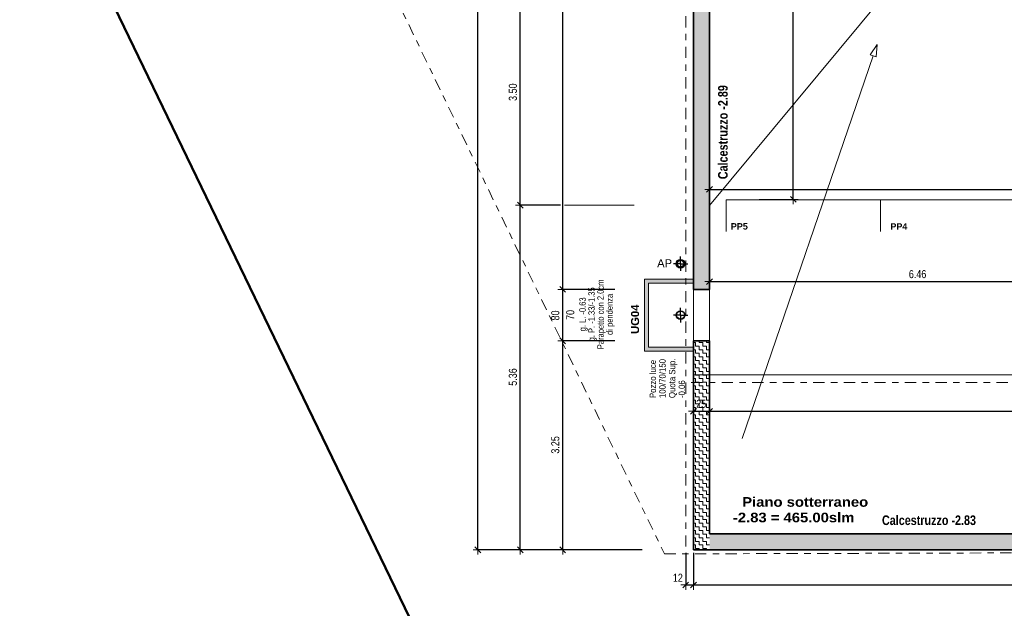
# Model space of a CAD drawing. Header units: metres. Extents: x -75 to 65, y -68 to 92.
# Tile 4 of 34: x -8 to 7, y -8 to 2. Entities that reach past the tile are written whole.
import ezdxf

# ---------------------------------------------------------------- set-up
doc = ezdxf.new("R2010")
doc.units = ezdxf.units.M
doc.header["$PDMODE"] = 65
doc.linetypes.add('AUSGEZOGEN', pattern=[0])
doc.linetypes.add('STRICHLINIE_S4', pattern=[0.275, 0.175, -0.05, 0, -0.05])
for name, color, linetype in [('XR$1$000 Kataster', 7, 'AUSGEZOGEN'), ('XR$1$010 Aussenwände', 7, 'AUSGEZOGEN'), ('XR$1$010 Aussenwände Bauteilschraffuren', 7, 'AUSGEZOGEN'), ('XR$1$010 Fenster', 7, 'AUSGEZOGEN'), ('XR$1$015 Innenwände', 7, 'AUSGEZOGEN'), ('XR$1$035 Decken', 7, 'AUSGEZOGEN'), ('XR$1$060 Möbel Einbau', 7, 'AUSGEZOGEN'), ('XR$1$065 Möbel Einrichtung', 7, 'AUSGEZOGEN'), ('XR$1$065 Möbel Einrichtung Bauteilschraffuren', 7, 'AUSGEZOGEN'), ('XR$1$080 Raumdefinitionen Kontur', 7, 'AUSGEZOGEN'), ('XR$1$0_', 7, 'AUSGEZOGEN'), ('XR$1$255 Plangrafiken', 7, 'AUSGEZOGEN'), ('XR$1$Betonwände 1_50', 7, 'AUSGEZOGEN'), ('XR$2$150 Beschriftungen 1_50', 7, 'AUSGEZOGEN'), ('XR$2$160 Beschriftungen 50', 7, 'AUSGEZOGEN')]:
    doc.layers.add(name, color=color, linetype=linetype)
doc.layers.add('XR$1$STANDARD_1', color=7, linetype='AUSGEZOGEN', lineweight=25)
doc.layers.add('XR$2$STANDARD_1', color=7, linetype='AUSGEZOGEN', lineweight=25)
doc.styles.add('ARIAL', font='arial.ttf')
doc.dimstyles.new('DIMSTYLE_3', dxfattribs={"dimtxt": 0.125, "dimasz": 0.15, "dimexe": 0, "dimexo": 0, "dimgap": 0.0625, "dimtad": 2, "dimrnd": 0.005, "dimzin": 4, "dimdsep": 46, "dimtxsty": 'ARIAL', "dimblk1": 'ALL_ML_STRICH', "dimblk2": 'ALL_ML_STRICH', "dimsah": 1, "dimcen": 0, "dimclrd": 7, "dimclre": 7, "dimclrt": 7, "dimadec": 0, "dimazin": 0, "dimtfac": 1, "dimtdec": 0, "dimtix": 1, "dimtmove": 2, "dimatfit": 3, "dimfxl": 0, "dimtzin": 0, "dimlwd": 0, "dimlwe": 18, "dimarcsym": 0})
doc.dimstyles.new('DIMSTYLE_6', dxfattribs={"dimtxt": 0.125, "dimasz": 0.15, "dimexe": 0, "dimexo": 0, "dimgap": 0.0625, "dimtad": 2, "dimdec": 1, "dimlfac": 100, "dimrnd": 0.5, "dimzin": 4, "dimdsep": 46, "dimtxsty": 'ARIAL', "dimblk1": 'ALL_ML_STRICH', "dimblk2": 'ALL_ML_STRICH', "dimsah": 1, "dimcen": 0, "dimclrd": 7, "dimclre": 7, "dimclrt": 7, "dimadec": 0, "dimazin": 0, "dimtfac": 1, "dimtdec": 0, "dimtix": 1, "dimtmove": 2, "dimatfit": 3, "dimfxl": 0, "dimtzin": 0, "dimlwd": 0, "dimlwe": 18, "dimarcsym": 0})
doc.dimstyles.new('DIMSTYLE_7', dxfattribs={"dimtxt": 0.125, "dimasz": 0.15, "dimexe": 0, "dimexo": 0, "dimgap": 0.0625, "dimtad": 2, "dimdec": 1, "dimlfac": 100, "dimrnd": 0.5, "dimzin": 4, "dimdsep": 46, "dimtxsty": 'ARIAL', "dimblk1": 'ALL_ML_STRICH', "dimblk2": 'ALL_ML_STRICH', "dimsah": 1, "dimcen": 0, "dimclrd": 7, "dimclre": 7, "dimclrt": 7, "dimadec": 0, "dimazin": 0, "dimtfac": 1, "dimtdec": 0, "dimtix": 1, "dimtmove": 2, "dimatfit": 3, "dimfxl": 0, "dimtvp": 1.2, "dimtzin": 0, "dimlwd": 0, "dimlwe": 18, "dimarcsym": 0})
pattern_1 = [(0, (0.1125, 0.1125), (0.05625, 0.05625), [0.05625, -0.05625]), (90, (0.1125, 0.1125), (-0.05625, 0.05625), [0.05625, -0.05625])]

# ---------------------------------------------------------------- blocks, each defined once
blk = doc.blocks.new('COMPLEXOBJECT_8')
at = {"layer": 'XR$1$010 Aussenwände', "color": 7, "linetype": 'AUSGEZOGEN', "lineweight": 35, "transparency": 33554687}
for start, end in [(270, 90), (90, 270)]:
    blk.add_arc((2.242, -2.606), 0.00005, start, end, dxfattribs=at)
blk = doc.blocks.new('COMPLEXOBJECT_9')
at = {"layer": 'XR$1$010 Aussenwände', "color": 7, "linetype": 'AUSGEZOGEN', "lineweight": 35, "transparency": 33554687}
for start, end in [(270, 90), (90, 270)]:
    blk.add_arc((2.242, -3.406), 0.00005, start, end, dxfattribs=at)
blk = doc.blocks.new('COMPLEXOBJECT_10')
at = {"layer": 'XR$1$010 Fenster', "color": 7, "linetype": 'AUSGEZOGEN', "lineweight": 13, "transparency": 33554687}
for start, end in [(270, 90), (90, 270)]:
    blk.add_arc((2.242, -3.406), 0.00005, start, end, dxfattribs=at)
blk = doc.blocks.new('COMPLEXOBJECT_11')
at = {"layer": 'XR$1$010 Fenster', "color": 7, "linetype": 'AUSGEZOGEN', "lineweight": 13, "transparency": 33554687}
for start, end in [(270, 90), (90, 270)]:
    blk.add_arc((2.242, -2.606), 0.00005, start, end, dxfattribs=at)
blk = doc.blocks.new('COMPLEXOBJECT_13')
at = {"layer": 'XR$1$065 Möbel Einrichtung', "color": 7, "linetype": 'AUSGEZOGEN', "lineweight": 13, "transparency": 33554687}
for start, end in [(90, 270), (270, 90)]:
    blk.add_arc((1.792, -2.206), 0.05, start, end, dxfattribs=at)
blk = doc.blocks.new('COMPLEXOBJECT_23')
at = {"layer": 'XR$1$000 Kataster', "color": 7, "linetype": 'AUSGEZOGEN', "lineweight": 25, "transparency": 33554687}
blk.add_lwpolyline([(26.045, -20.515), (26.032, -14.649), (0.966, -14.722), (-7.093, 1.951), (-21.438, 9.026), (-40.11, -16.256), (-42.902, -20.867), (-57.056, -44.247), (-59.658, -48.547), (-69.25, -64.395), (-61.357, -67.877)], dxfattribs=at)
blk = doc.blocks.new('COMPLEXOBJECT_24')
at = {"layer": 'XR$1$000 Kataster', "color": 7, "linetype": 'AUSGEZOGEN', "lineweight": 50, "transparency": 33554687}
blk.add_lwpolyline([(22.657, 18.758), (16.738, 21.587), (17.521, 23.448), (6.129, 28.985), (-7.093, 1.951), (0.966, -14.722), (26.032, -14.649)], dxfattribs=at)
blk = doc.blocks.new('COMPLEXOBJECT_26')
at = {"layer": 'XR$1$000 Kataster', "color": 7, "linetype": 'AUSGEZOGEN', "lineweight": 50, "transparency": 33554687}
blk.add_lwpolyline([(22.657, 18.758), (16.738, 21.587), (17.521, 23.448), (6.129, 28.985), (-7.093, 1.951), (0.966, -14.722), (26.032, -14.649)], dxfattribs=at)
blk = doc.blocks.new('ALL_ML_STRICH')
at = {"color": 0, "linetype": 'ByBlock', "lineweight": -2}
for p, q in [((-1, 0), (0.5, 0)), ((-0.3, -0.3), (0.3, 0.3)), ((0, -0.5), (0, 0.5))]:
    blk.add_line(p, q, dxfattribs=at)
blk = doc.blocks.new('*D54')
at = {"layer": 'DEFPOINTS', "color": 7, "linetype": 'AUSGEZOGEN', "lineweight": 18, "transparency": 16777216}
for p in [(1.992, -7.193), (1.872, -7.203), (1.872, -7.203)]:
    blk.add_point(p, dxfattribs=at)
at = {"layer": 'XR$2$STANDARD_1', "color": 7, "linetype": 'AUSGEZOGEN', "lineweight": -2, "transparency": 16777216}
for p, q in [((1.872, -6.703), (1.872, -7.203)), ((1.992, -6.703), (1.992, -7.203)), ((1.872, -7.203), (1.992, -7.203))]:
    blk.add_line(p, q, dxfattribs=at)
at = {"layer": 'XR$2$STANDARD_1', "color": 7, "linetype": 'AUSGEZOGEN', "lineweight": 18, "transparency": 16777216, "xscale": 0.15, "yscale": 0.15, "zscale": 0.15, "rotation": 180}
blk.add_blockref('ALL_ML_STRICH', (1.872, -7.203), dxfattribs=at)
at = {"layer": 'XR$2$STANDARD_1', "color": 7, "linetype": 'AUSGEZOGEN', "lineweight": 18, "transparency": 16777216, "xscale": 0.15, "yscale": 0.15, "zscale": 0.15}
blk.add_blockref('ALL_ML_STRICH', (1.992, -7.203), dxfattribs=at)
at = {"layer": 'XR$2$STANDARD_1', "color": 7, "linetype": 'AUSGEZOGEN', "lineweight": 18, "transparency": 16777216, "insert": (1.749, -7.091), "char_height": 0.125, "width": 0.4, "attachment_point": 5, "style": 'ARIAL'}
blk.add_mtext('\\W0.80;\\A1;{\\A1;{12\\H0.082500;\\S^ ;}}', dxfattribs=at)
blk = doc.blocks.new('*D55')
at = {"layer": 'DEFPOINTS', "color": 7, "linetype": 'AUSGEZOGEN', "lineweight": 18, "transparency": 16777216}
for p in [(1.992, -7.193), (1.992, -7.203), (22.942, -7.203)]:
    blk.add_point(p, dxfattribs=at)
at = {"layer": 'XR$2$STANDARD_1', "color": 7, "linetype": 'AUSGEZOGEN', "lineweight": -2, "transparency": 16777216}
for p, q in [((1.992, -6.703), (1.992, -7.203)), ((22.942, -6.703), (22.942, -7.203)), ((1.992, -7.203), (22.942, -7.203))]:
    blk.add_line(p, q, dxfattribs=at)
at = {"layer": 'XR$2$STANDARD_1', "color": 7, "linetype": 'AUSGEZOGEN', "lineweight": 18, "transparency": 16777216, "xscale": 0.15, "yscale": 0.15, "zscale": 0.15, "rotation": 180}
blk.add_blockref('ALL_ML_STRICH', (1.992, -7.203), dxfattribs=at)
at = {"layer": 'XR$2$STANDARD_1', "color": 7, "linetype": 'AUSGEZOGEN', "lineweight": 18, "transparency": 16777216, "xscale": 0.15, "yscale": 0.15, "zscale": 0.15}
blk.add_blockref('ALL_ML_STRICH', (22.942, -7.203), dxfattribs=at)
at = {"layer": 'XR$2$STANDARD_1', "color": 7, "linetype": 'AUSGEZOGEN', "lineweight": 18, "transparency": 16777216, "insert": (12.47, -7.089), "char_height": 0.125, "width": 0.5, "attachment_point": 5, "style": 'ARIAL'}
blk.add_mtext('\\W0.80;\\A1;{\\A1;{20.95\\H0.082500;\\S^ ;}}', dxfattribs=at)
blk = doc.blocks.new('*D57')
at = {"layer": 'DEFPOINTS', "color": 7, "linetype": 'AUSGEZOGEN', "lineweight": 18, "transparency": 16777216}
for p in [(8.702, -1.985), (2.242, -2.416), (2.242, -2.484)]:
    blk.add_point(p, dxfattribs=at)
at = {"layer": 'XR$2$STANDARD_1', "color": 7, "linetype": 'AUSGEZOGEN', "lineweight": -2, "transparency": 16777216}
for p, q in [((8.702, -2.114), (8.702, -2.484)), ((2.242, -2.484), (2.242, -2.484)), ((2.242, -2.484), (8.702, -2.484))]:
    blk.add_line(p, q, dxfattribs=at)
at = {"layer": 'XR$2$STANDARD_1', "color": 7, "linetype": 'AUSGEZOGEN', "lineweight": 18, "transparency": 16777216, "xscale": 0.15, "yscale": 0.15, "zscale": 0.15, "rotation": 180}
blk.add_blockref('ALL_ML_STRICH', (2.242, -2.484), dxfattribs=at)
at = {"layer": 'XR$2$STANDARD_1', "color": 7, "linetype": 'AUSGEZOGEN', "lineweight": 18, "transparency": 16777216, "xscale": 0.15, "yscale": 0.15, "zscale": 0.15}
blk.add_blockref('ALL_ML_STRICH', (8.702, -2.484), dxfattribs=at)
at = {"layer": 'XR$2$STANDARD_1', "color": 7, "linetype": 'AUSGEZOGEN', "lineweight": 18, "transparency": 16777216, "insert": (5.479, -2.369), "char_height": 0.125, "width": 0.4, "attachment_point": 5, "style": 'ARIAL'}
blk.add_mtext('\\W0.80;\\A1;{\\A1;{6.46\\H0.082500;\\S^ ;}}', dxfattribs=at)
blk = doc.blocks.new('*D68')
at = {"layer": 'DEFPOINTS', "color": 7, "linetype": 'AUSGEZOGEN', "lineweight": 18, "transparency": 16777216}
for p in [(3.546, 5.614), (3.511, -1.206), (3.546, -1.206)]:
    blk.add_point(p, dxfattribs=at)
at = {"layer": 'XR$2$STANDARD_1', "color": 7, "linetype": 'AUSGEZOGEN', "lineweight": -2, "transparency": 16777216}
for p, q in [((3.546, 5.614), (3.546, 5.614)), ((3.546, -1.206), (3.546, 5.614)), ((3.016, -1.206), (3.546, -1.206))]:
    blk.add_line(p, q, dxfattribs=at)
at = {"layer": 'XR$2$STANDARD_1', "color": 7, "linetype": 'AUSGEZOGEN', "lineweight": 18, "transparency": 16777216, "xscale": 0.15, "yscale": 0.15, "zscale": 0.15}
for p, rotation in [((3.546, 5.614), 90), ((3.546, -1.206), 270)]:
    blk.add_blockref('ALL_ML_STRICH', p, dxfattribs=dict(at, rotation=rotation))
at = {"layer": 'XR$2$STANDARD_1', "color": 7, "linetype": 'AUSGEZOGEN', "lineweight": 18, "transparency": 16777216, "insert": (3.431, 2.211), "char_height": 0.125, "width": 0.4, "attachment_point": 5, "rotation": 90, "style": 'ARIAL'}
blk.add_mtext('\\W0.80;\\A1;{\\A1;{6.82\\H0.082500;\\S^ ;}}', dxfattribs=at)
blk = doc.blocks.new('*D125')
at = {"layer": 'DEFPOINTS', "color": 7, "linetype": 'AUSGEZOGEN', "lineweight": 18, "transparency": 16777216}
for p in [(1.992, -4.15), (2.242, -4.16), (1.992, -4.501)]:
    blk.add_point(p, dxfattribs=at)
at = {"layer": 'XR$2$STANDARD_1', "color": 7, "linetype": 'AUSGEZOGEN', "lineweight": -2, "transparency": 16777216}
for p, q in [((1.992, -4.501), (1.992, -4.501)), ((1.992, -4.501), (2.242, -4.501)), ((2.242, -4.501), (2.242, -4.501))]:
    blk.add_line(p, q, dxfattribs=at)
at = {"layer": 'XR$2$STANDARD_1', "color": 7, "linetype": 'AUSGEZOGEN', "lineweight": 18, "transparency": 16777216, "xscale": 0.15, "yscale": 0.15, "zscale": 0.15, "rotation": 180}
blk.add_blockref('ALL_ML_STRICH', (1.992, -4.501), dxfattribs=at)
at = {"layer": 'XR$2$STANDARD_1', "color": 7, "linetype": 'AUSGEZOGEN', "lineweight": 18, "transparency": 16777216, "xscale": 0.15, "yscale": 0.15, "zscale": 0.15}
blk.add_blockref('ALL_ML_STRICH', (2.242, -4.501), dxfattribs=at)
at = {"layer": 'XR$2$STANDARD_1', "color": 7, "linetype": 'AUSGEZOGEN', "lineweight": 18, "transparency": 16777216, "insert": (2.112, -4.386), "char_height": 0.125, "width": 0.4, "attachment_point": 5, "style": 'ARIAL'}
blk.add_mtext('\\W0.80;\\A1;{\\A1;{25\\H0.082500;\\S^ ;}}', dxfattribs=at)
blk = doc.blocks.new('*D126')
at = {"layer": 'DEFPOINTS', "color": 7, "linetype": 'AUSGEZOGEN', "lineweight": 18, "transparency": 16777216}
for p in [(2.242, -4.16), (2.242, -4.501), (22.692, -4.62)]:
    blk.add_point(p, dxfattribs=at)
at = {"layer": 'XR$2$STANDARD_1', "color": 7, "linetype": 'AUSGEZOGEN', "lineweight": -2, "transparency": 16777216}
for p, q in [((2.242, -4.501), (2.242, -4.501)), ((2.242, -4.501), (22.692, -4.501)), ((22.692, -4.501), (22.692, -4.501))]:
    blk.add_line(p, q, dxfattribs=at)
at = {"layer": 'XR$2$STANDARD_1', "color": 7, "linetype": 'AUSGEZOGEN', "lineweight": 18, "transparency": 16777216, "xscale": 0.15, "yscale": 0.15, "zscale": 0.15, "rotation": 180}
blk.add_blockref('ALL_ML_STRICH', (2.242, -4.501), dxfattribs=at)
at = {"layer": 'XR$2$STANDARD_1', "color": 7, "linetype": 'AUSGEZOGEN', "lineweight": 18, "transparency": 16777216, "xscale": 0.15, "yscale": 0.15, "zscale": 0.15}
blk.add_blockref('ALL_ML_STRICH', (22.692, -4.501), dxfattribs=at)
at = {"layer": 'XR$2$STANDARD_1', "color": 7, "linetype": 'AUSGEZOGEN', "lineweight": 18, "transparency": 16777216, "insert": (12.47, -4.386), "char_height": 0.125, "width": 0.5, "attachment_point": 5, "style": 'ARIAL'}
blk.add_mtext('\\W0.80;\\A1;{\\A1;{20.45\\H0.082500;\\S^ ;}}', dxfattribs=at)
blk = doc.blocks.new('*D128')
at = {"layer": 'DEFPOINTS', "color": 7, "linetype": 'AUSGEZOGEN', "lineweight": 18, "transparency": 16777216}
for p in [(-0.17, -3.406), (-0.197, -6.656), (-0.042, -6.656)]:
    blk.add_point(p, dxfattribs=at)
at = {"layer": 'XR$2$STANDARD_1', "color": 7, "linetype": 'AUSGEZOGEN', "lineweight": -2, "transparency": 16777216}
for p, q in [((0.768, -3.406), (-0.042, -3.406)), ((-0.042, -6.656), (-0.042, -3.406)), ((-0.042, -6.656), (-0.042, -6.656))]:
    blk.add_line(p, q, dxfattribs=at)
at = {"layer": 'XR$2$STANDARD_1', "color": 7, "linetype": 'AUSGEZOGEN', "lineweight": 18, "transparency": 16777216, "xscale": 0.15, "yscale": 0.15, "zscale": 0.15}
for p, rotation in [((-0.042, -3.406), 90), ((-0.042, -6.656), 270)]:
    blk.add_blockref('ALL_ML_STRICH', p, dxfattribs=dict(at, rotation=rotation))
at = {"layer": 'XR$2$STANDARD_1', "color": 7, "linetype": 'AUSGEZOGEN', "lineweight": 18, "transparency": 16777216, "insert": (-0.157, -5.025), "char_height": 0.125, "width": 0.4, "attachment_point": 5, "rotation": 90, "style": 'ARIAL'}
blk.add_mtext('\\W0.80;\\A1;{\\A1;{3.25\\H0.082500;\\S^ ;}}', dxfattribs=at)
blk = doc.blocks.new('*D129')
at = {"layer": 'DEFPOINTS', "color": 7, "linetype": 'AUSGEZOGEN', "lineweight": 18, "transparency": 16777216}
for p in [(-0.295, -2.606), (-0.17, -3.406), (-0.042, -3.406)]:
    blk.add_point(p, dxfattribs=at)
at = {"layer": 'XR$2$STANDARD_1', "color": 7, "linetype": 'AUSGEZOGEN', "lineweight": -2, "transparency": 16777216}
for p, q in [((0.768, -2.606), (-0.042, -2.606)), ((-0.042, -3.406), (-0.042, -2.606)), ((0.768, -3.406), (-0.042, -3.406))]:
    blk.add_line(p, q, dxfattribs=at)
at = {"layer": 'XR$2$STANDARD_1', "color": 7, "linetype": 'AUSGEZOGEN', "lineweight": 18, "transparency": 16777216, "xscale": 0.15, "yscale": 0.15, "zscale": 0.15}
for p, rotation in [((-0.042, -2.606), 90), ((-0.042, -3.406), 270)]:
    blk.add_blockref('ALL_ML_STRICH', p, dxfattribs=dict(at, rotation=rotation))
at = {"layer": 'XR$2$STANDARD_1', "color": 7, "linetype": 'AUSGEZOGEN', "lineweight": 18, "transparency": 16777216, "insert": (-0.157, -3.011), "char_height": 0.125, "width": 0.4, "attachment_point": 5, "rotation": 90, "style": 'ARIAL'}
blk.add_mtext('\\W0.80;\\A1;{\\A1;{80\\H0.082500;\\S^ ;}}', dxfattribs=at)
at = {"layer": 'XR$2$STANDARD_1', "color": 7, "linetype": 'AUSGEZOGEN', "lineweight": 18, "transparency": 16777216, "insert": (0.013, -3.081), "char_height": 0.125, "width": 0.00625, "attachment_point": 1, "rotation": 90, "line_spacing_factor": 0.60241, "style": 'ARIAL'}
blk.add_mtext('\\W0.80;70', dxfattribs=at)
blk = doc.blocks.new('*D132')
at = {"layer": 'DEFPOINTS', "color": 7, "linetype": 'AUSGEZOGEN', "lineweight": 18, "transparency": 16777216}
for p in [(-3.563, 11.054), (-3.295, -6.656), (-1.362, -6.656)]:
    blk.add_point(p, dxfattribs=at)
at = {"layer": 'XR$2$STANDARD_1', "color": 7, "linetype": 'AUSGEZOGEN', "lineweight": -2, "transparency": 16777216}
for p, q in [((1.072, 11.054), (-1.362, 11.054)), ((-1.362, -6.656), (-1.362, 11.054)), ((1.192, -6.656), (-1.362, -6.656))]:
    blk.add_line(p, q, dxfattribs=at)
at = {"layer": 'XR$2$STANDARD_1', "color": 7, "linetype": 'AUSGEZOGEN', "lineweight": 18, "transparency": 16777216, "xscale": 0.15, "yscale": 0.15, "zscale": 0.15}
for p, rotation in [((-1.362, 11.054), 90), ((-1.362, -6.656), 270)]:
    blk.add_blockref('ALL_ML_STRICH', p, dxfattribs=dict(at, rotation=rotation))
at = {"layer": 'XR$2$STANDARD_1', "color": 7, "linetype": 'AUSGEZOGEN', "lineweight": 18, "transparency": 16777216, "insert": (-1.474, 2.212), "char_height": 0.125, "width": 0.5, "attachment_point": 5, "rotation": 90, "style": 'ARIAL'}
blk.add_mtext('\\W0.80;\\A1;{\\A1;{17.71\\H0.082500;\\S^ ;}}', dxfattribs=at)
blk = doc.blocks.new('*D155')
at = {"layer": 'DEFPOINTS', "color": 7, "linetype": 'AUSGEZOGEN', "lineweight": 18, "transparency": 16777216}
for p in [(2.242, -0.909), (18.102, -0.846), (2.242, -1.051)]:
    blk.add_point(p, dxfattribs=at)
at = {"layer": 'XR$2$STANDARD_1', "color": 7, "linetype": 'AUSGEZOGEN', "lineweight": -2, "transparency": 16777216}
for p, q in [((18.102, -0.825), (18.102, -1.051)), ((2.242, -1.051), (2.242, -1.051)), ((2.242, -1.051), (18.102, -1.051))]:
    blk.add_line(p, q, dxfattribs=at)
at = {"layer": 'XR$2$STANDARD_1', "color": 7, "linetype": 'AUSGEZOGEN', "lineweight": 18, "transparency": 16777216, "xscale": 0.15, "yscale": 0.15, "zscale": 0.15, "rotation": 180}
blk.add_blockref('ALL_ML_STRICH', (2.242, -1.051), dxfattribs=at)
at = {"layer": 'XR$2$STANDARD_1', "color": 7, "linetype": 'AUSGEZOGEN', "lineweight": 18, "transparency": 16777216, "xscale": 0.15, "yscale": 0.15, "zscale": 0.15}
blk.add_blockref('ALL_ML_STRICH', (18.102, -1.051), dxfattribs=at)
at = {"layer": 'XR$2$STANDARD_1', "color": 7, "linetype": 'AUSGEZOGEN', "lineweight": 18, "transparency": 16777216, "insert": (10.175, -0.936), "char_height": 0.125, "width": 0.5, "attachment_point": 5, "style": 'ARIAL'}
blk.add_mtext('\\W0.80;\\A1;{\\A1;{15.86\\H0.082500;\\S^ ;}}', dxfattribs=at)
blk = doc.blocks.new('*D168')
at = {"layer": 'DEFPOINTS', "color": 7, "linetype": 'AUSGEZOGEN', "lineweight": 18, "transparency": 16777216}
for p in [(-0.33, 6.414), (-0.33, -2.606), (-0.042, -2.606)]:
    blk.add_point(p, dxfattribs=at)
at = {"layer": 'XR$2$STANDARD_1', "color": 7, "linetype": 'AUSGEZOGEN', "lineweight": -2, "transparency": 16777216}
for p, q in [((-0.042, 6.414), (-0.042, 6.414)), ((-0.042, -2.606), (-0.042, 6.414)), ((-0.042, -2.606), (-0.042, -2.606))]:
    blk.add_line(p, q, dxfattribs=at)
at = {"layer": 'XR$2$STANDARD_1', "color": 7, "linetype": 'AUSGEZOGEN', "lineweight": 18, "transparency": 16777216, "xscale": 0.15, "yscale": 0.15, "zscale": 0.15}
for p, rotation in [((-0.042, 6.414), 90), ((-0.042, -2.606), 270)]:
    blk.add_blockref('ALL_ML_STRICH', p, dxfattribs=dict(at, rotation=rotation))
at = {"layer": 'XR$2$STANDARD_1', "color": 7, "linetype": 'AUSGEZOGEN', "lineweight": 18, "transparency": 16777216, "insert": (-0.157, 1.911), "char_height": 0.125, "width": 0.4, "attachment_point": 5, "rotation": 90, "style": 'ARIAL'}
blk.add_mtext('\\W0.80;\\A1;{\\A1;{9.02\\H0.082500;\\S^ ;}}', dxfattribs=at)
blk = doc.blocks.new('*D190')
at = {"layer": 'DEFPOINTS', "color": 7, "linetype": 'AUSGEZOGEN', "lineweight": 18, "transparency": 16777216}
for p in [(18.352, -1.295), (-2.864, -6.656), (-0.702, -6.656)]:
    blk.add_point(p, dxfattribs=at)
at = {"layer": 'XR$2$STANDARD_1', "color": 7, "linetype": 'AUSGEZOGEN', "lineweight": -2, "transparency": 16777216}
for p, q in [((-0.075, -1.295), (-0.702, -1.295)), ((-0.702, -6.656), (-0.702, -1.295)), ((-0.702, -6.656), (-0.702, -6.656))]:
    blk.add_line(p, q, dxfattribs=at)
at = {"layer": 'XR$2$STANDARD_1', "color": 7, "linetype": 'AUSGEZOGEN', "lineweight": 18, "transparency": 16777216, "xscale": 0.15, "yscale": 0.15, "zscale": 0.15}
for p, rotation in [((-0.702, -1.295), 90), ((-0.702, -6.656), 270)]:
    blk.add_blockref('ALL_ML_STRICH', p, dxfattribs=dict(at, rotation=rotation))
at = {"layer": 'XR$2$STANDARD_1', "color": 7, "linetype": 'AUSGEZOGEN', "lineweight": 18, "transparency": 16777216, "insert": (-0.817, -3.969), "char_height": 0.125, "width": 0.4, "attachment_point": 5, "rotation": 90, "style": 'ARIAL'}
blk.add_mtext('\\W0.80;\\A1;{\\A1;{5.36\\H0.082500;\\S^ ;}}', dxfattribs=at)
blk = doc.blocks.new('*D191')
at = {"layer": 'DEFPOINTS', "color": 7, "linetype": 'AUSGEZOGEN', "lineweight": 18, "transparency": 16777216}
for p in [(-2.934, 2.204), (-0.702, -1.295), (18.352, -1.295)]:
    blk.add_point(p, dxfattribs=at)
at = {"layer": 'XR$2$STANDARD_1', "color": 7, "linetype": 'AUSGEZOGEN', "lineweight": -2, "transparency": 16777216}
for p, q in [((-0.075, 2.204), (-0.702, 2.204)), ((-0.702, -1.295), (-0.702, 2.204)), ((-0.075, -1.295), (-0.702, -1.295))]:
    blk.add_line(p, q, dxfattribs=at)
at = {"layer": 'XR$2$STANDARD_1', "color": 7, "linetype": 'AUSGEZOGEN', "lineweight": 18, "transparency": 16777216, "xscale": 0.15, "yscale": 0.15, "zscale": 0.15}
for p, rotation in [((-0.702, 2.204), 90), ((-0.702, -1.295), 270)]:
    blk.add_blockref('ALL_ML_STRICH', p, dxfattribs=dict(at, rotation=rotation))
at = {"layer": 'XR$2$STANDARD_1', "color": 7, "linetype": 'AUSGEZOGEN', "lineweight": 18, "transparency": 16777216, "insert": (-0.817, 0.462), "char_height": 0.125, "width": 0.4, "attachment_point": 5, "rotation": 90, "style": 'ARIAL'}
blk.add_mtext('\\W0.80;\\A1;{\\A1;{3.50\\H0.082500;\\S^ ;}}', dxfattribs=at)

msp = doc.modelspace()

# ---------------------------------------------------------------- hatches: boundary and pattern name
at = {"layer": 'XR$1$010 Aussenwände Bauteilschraffuren', "linetype": 'AUSGEZOGEN', "lineweight": 13, "transparency": 33554687}
h = msp.add_hatch(dxfattribs=at)
h.set_pattern_fill('MUSTER', scale=0.05625, style=0, pattern_type=2)
h.set_pattern_definition(pattern_1)
h.paths.add_polyline_path([(1.9918, -2.6065), (2.2418, -2.6065), (2.2418, 6.4135), (1.9918, 6.4135)], flags=0)
h = msp.add_hatch(dxfattribs=at)
h.set_pattern_fill('MUSTER', scale=0.05625, style=0, pattern_type=2)
h.set_pattern_definition(pattern_1)
h.paths.add_polyline_path([(1.9918, -3.4065), (1.9918, -6.4065), (2.2418, -6.4065), (2.2418, -3.4065)], flags=0)
h = msp.add_hatch(dxfattribs=at)
h.set_pattern_fill('MUSTER', scale=0.05625, style=0, pattern_type=2)
h.set_pattern_definition(pattern_1)
h.paths.add_polyline_path([(1.9918, -6.4065), (1.9918, -6.6565), (2.2418, -6.4065)], flags=0)
h = msp.add_hatch(dxfattribs=at)
h.set_pattern_fill('MUSTER', scale=0.05625, style=0, pattern_type=2)
h.set_pattern_definition(pattern_1)
h.paths.add_polyline_path([(2.2418, -6.4065), (1.9918, -6.6565), (2.2418, -6.6565)], flags=0)
h = msp.add_hatch(dxfattribs=at)
h.set_pattern_fill('MUSTER', scale=0.05625, style=0, pattern_type=2)
h.set_pattern_definition(pattern_1)
h.paths.add_polyline_path([(22.6918, -6.4065), (2.2418, -6.4065), (2.2418, -6.6565), (22.6918, -6.6565)], flags=0)
at = {"layer": 'XR$1$065 Möbel Einrichtung Bauteilschraffuren', "linetype": 'AUSGEZOGEN', "lineweight": 13, "true_color": 0xbebebe, "transparency": 33554687}
msp.add_hatch(color=9, dxfattribs=at).paths.add_polyline_path([(1.9918, -3.5065), (1.2918, -3.5065), (1.2918, -2.5065), (1.9918, -2.5065), (1.9918, -2.4465), (1.2318, -2.4465), (1.2318, -3.5665), (1.9918, -3.5665)])

# ---------------------------------------------------------------- linework, layer by layer
at = {"layer": 'XR$1$010 Aussenwände', "color": 7, "linetype": 'AUSGEZOGEN', "lineweight": 35, "transparency": 33554687}
for p, q in [((1.9918, -1.3001), (1.9918, -2.6065)), ((2.2418, -2.6065), (2.2418, -1.3001)), ((2.2418, -2.6065), (1.9918, -2.6065)), ((2.2418, -3.4065), (1.9918, -3.4065)), ((1.9918, -3.4065), (1.9918, -6.4065)), ((2.2418, -6.4065), (2.2418, -3.4065)), ((1.9918, -6.6565), (1.9918, -6.4065)), ((22.6918, -6.4065), (2.2418, -6.4065)), ((1.9918, -6.6565), (22.9418, -6.6565))]:
    msp.add_line(p, q, dxfattribs=at)
at = {"layer": 'XR$1$010 Fenster', "color": 7, "linetype": 'AUSGEZOGEN', "lineweight": 13, "transparency": 33554687}
for p, q in [((2.2418, -2.6065), (1.9918, -2.6065)), ((1.9918, -3.4065), (1.9918, -2.6065)), ((2.2418, -3.4065), (2.2418, -2.6065)), ((2.2418, -3.4065), (1.9918, -3.4065))]:
    msp.add_line(p, q, dxfattribs=at)
at = {"layer": 'XR$1$015 Innenwände', "color": 7, "linetype": 'AUSGEZOGEN', "lineweight": 13, "transparency": 33554687}
for p, q in [((4.8495, 1.2036), (4.7417, 1.0433)), ((4.8495, 1.2036), (4.8363, 1.0109)), ((2.7491, -4.9259), (4.789, 1.0271)), ((4.8363, 1.0109), (4.7417, 1.0433))]:
    msp.add_line(p, q, dxfattribs=at)
at = {"layer": 'XR$1$015 Innenwände', "color": 7, "linetype": 'STRICHLINIE_S4', "lineweight": 13, "transparency": 33554687}
msp.add_line((23.0318, -4.0565), (1.8718, -4.0565), dxfattribs=at)
at = {"layer": 'XR$1$035 Decken', "color": 7, "linetype": 'AUSGEZOGEN', "lineweight": 18, "transparency": 33554687}
for p, q in [((1.9918, -1.3001), (1.9918, -6.6565)), ((1.9918, -6.6565), (22.9418, -6.6565))]:
    msp.add_line(p, q, dxfattribs=at)
at = {"layer": 'XR$1$060 Möbel Einbau', "color": 251, "linetype": 'AUSGEZOGEN', "lineweight": 18, "transparency": 33554687}
for p, q in [((2.5018, -1.2151), (17.5018, -1.2151)), ((2.5018, -1.2151), (2.5018, -1.7051)), ((4.9018, -1.2151), (4.9018, -1.7051))]:
    msp.add_line(p, q, dxfattribs=at)
at = {"layer": 'XR$1$060 Möbel Einbau', "color": 172, "linetype": 'AUSGEZOGEN', "lineweight": 25, "transparency": 33554687}
for p, q in [((1.7922, -2.2065), (1.7922, -2.094)), ((1.7922, -2.2065), (1.6797, -2.2065)), ((1.7922, -2.2065), (1.7922, -2.319)), ((1.7922, -2.2065), (1.9047, -2.2065)), ((1.7922, -3.0065), (1.7922, -2.894)), ((1.7922, -3.0065), (1.6797, -3.0065)), ((1.7922, -3.0065), (1.7922, -3.119)), ((1.7922, -3.0065), (1.9047, -3.0065))]:
    msp.add_line(p, q, dxfattribs=at)
for centre, radius in [((1.7922, -2.2065), 0.0675), ((1.7922, -2.2065), 0.0625), ((1.7922, -3.0065), 0.0675), ((1.7922, -3.0065), 0.0625)]:
    msp.add_circle(centre, radius, dxfattribs=at)
at = {"layer": 'XR$1$065 Möbel Einrichtung', "color": 7, "linetype": 'AUSGEZOGEN', "lineweight": 13, "transparency": 33554687}
for p, q in [((1.9918, -2.4465), (1.2318, -2.4465)), ((1.2318, -2.4465), (1.2318, -3.5665)), ((1.9918, -2.5065), (1.9918, -2.4465)), ((1.2918, -3.5065), (1.2918, -2.5065)), ((1.2918, -2.5065), (1.9918, -2.5065)), ((1.9918, -3.5065), (1.2918, -3.5065)), ((1.9918, -3.5665), (1.9918, -3.5065)), ((1.2318, -3.5665), (1.9918, -3.5665))]:
    msp.add_line(p, q, dxfattribs=at)
at = {"layer": 'XR$1$080 Raumdefinitionen Kontur', "color": 51, "linetype": 'AUSGEZOGEN', "lineweight": 13, "transparency": 33554687}
for p, q in [((2.2418, -1.3001), (2.2418, -6.4065)), ((2.2418, -6.4065), (22.6918, -6.4065))]:
    msp.add_line(p, q, dxfattribs=at)
at = {"layer": 'XR$1$0_', "lineweight": 13, "transparency": 33554687}
msp.add_line((22.9418, -3.9365), (1.9918, -3.9365), dxfattribs=at)
at = {"layer": 'XR$1$255 Plangrafiken', "color": 1, "linetype": 'STRICHLINIE_S4', "lineweight": 18, "transparency": 33554687}
for p, q in [((-2.645, 1.9405), (1.5413, -6.7201)), ((1.5413, -6.7201), (23.0318, -6.6579))]:
    msp.add_line(p, q, dxfattribs=at)
at = {"layer": 'XR$1$Betonwände 1_50', "color": 7, "linetype": 'STRICHLINIE_S4', "lineweight": 13, "transparency": 33554687}
msp.add_line((1.8718, 11.1435), (1.8718, -6.7191), dxfattribs=at)
at = {"layer": 'XR$1$STANDARD_1', "color": 7, "linetype": 'AUSGEZOGEN', "lineweight": 35, "transparency": 33554687}
for p, q in [((1.9918, -1.3001), (1.9918, 6.4135)), ((2.2418, 6.4135), (2.2418, -2.6064))]:
    msp.add_line(p, q, dxfattribs=at)
at = {"layer": 'XR$1$STANDARD_1', "color": 7, "linetype": 'AUSGEZOGEN', "lineweight": 18, "transparency": 33554687}
msp.add_line((5.0718, 2.1042), (2.2418, -1.3001), dxfattribs=at)
at = {"layer": 'XR$2$STANDARD_1', "color": 7, "linetype": 'AUSGEZOGEN', "lineweight": 18, "transparency": 33554687}
msp.add_line((-0.015, -1.2951), (1.0718, -1.2951), dxfattribs=at)

# ---------------------------------------------------------------- block references
at = {"layer": 'XR$1$000 Kataster', "color": 7, "linetype": 'AUSGEZOGEN', "lineweight": 50, "transparency": 33554687}
for name in ['COMPLEXOBJECT_24', 'COMPLEXOBJECT_26']:
    msp.add_blockref(name, (0, 0), dxfattribs=at)
at = {"layer": 'XR$1$000 Kataster', "color": 7, "linetype": 'AUSGEZOGEN', "lineweight": 25, "transparency": 33554687}
msp.add_blockref('COMPLEXOBJECT_23', (0, 0), dxfattribs=at)
at = {"layer": 'XR$1$010 Aussenwände', "color": 7, "linetype": 'AUSGEZOGEN', "lineweight": 35, "transparency": 33554687}
for name in ['COMPLEXOBJECT_8', 'COMPLEXOBJECT_9']:
    msp.add_blockref(name, (0, 0), dxfattribs=at)
at = {"layer": 'XR$1$010 Fenster', "color": 7, "linetype": 'AUSGEZOGEN', "lineweight": 13, "transparency": 33554687}
for name in ['COMPLEXOBJECT_11', 'COMPLEXOBJECT_10']:
    msp.add_blockref(name, (0, 0), dxfattribs=at)
at = {"layer": 'XR$1$065 Möbel Einrichtung', "color": 7, "linetype": 'AUSGEZOGEN', "lineweight": 13, "transparency": 33554687}
msp.add_blockref('COMPLEXOBJECT_13', (0, 0), dxfattribs=at)

# ---------------------------------------------------------------- texts
at = {"layer": 'XR$2$150 Beschriftungen 1_50', "color": 7, "linetype": 'AUSGEZOGEN', "transparency": 33554687, "insert": (1.3091, -4.2963), "char_height": 0.1, "width": 0.722251, "attachment_point": 1, "rotation": 90, "line_spacing_factor": 0.903614, "style": 'ARIAL'}
msp.add_mtext('\\A1;{\\W0.87;Pozzo luce}\\P{\\W0.87;100/70/150}\\P{\\W0.87;Quota Sup. -0.06}', dxfattribs=at)
at = {"layer": 'XR$2$150 Beschriftungen 1_50', "color": 7, "linetype": 'AUSGEZOGEN', "transparency": 33554687, "char_height": 0.15, "attachment_point": 7, "style": 'ARIAL'}
for s, insert, width in [('\\A1;{\\fArial|b1|i0|c162|p34;\\W1.1;Piano sotterraneo}', (2.7508, -5.9888), 2.071163), ('\\A1;{\\fArial|b1|i0|c162|p34;\\W1.1;-2.83 = 465.00slm}', (2.606, -6.231), 2.12156)]:
    msp.add_mtext(s, dxfattribs=dict(at, insert=insert, width=width))
at = {"layer": 'XR$2$160 Beschriftungen 50', "color": 7, "linetype": 'AUSGEZOGEN', "transparency": 33554687, "attachment_point": 7, "style": 'ARIAL'}
for s, insert, char_height, width in [('\\A1;{\\fArial|i0|b1;\\H0.100000;\\W1.000000;\\C7;PP5}\\P', (2.574, -1.6768), 0.1, 0.314943), ('\\A1;{\\fArial|i0|b1;\\H0.100000;\\W1.000000;\\C7;PP4}\\P', (5.0556, -1.6765), 0.1, 0.314943), ('AP', (1.4269, -2.2616), 0.125, 0.353962)]:
    msp.add_mtext(s, dxfattribs=dict(at, insert=insert, char_height=char_height, width=width))
at = {"layer": 'XR$2$160 Beschriftungen 50', "color": 7, "linetype": 'AUSGEZOGEN', "transparency": 33554687, "insert": (0.2158, -2.9944), "char_height": 0.1, "width": 1.16766, "attachment_point": 2, "rotation": 90, "line_spacing_factor": 0.843373, "style": 'ARIAL'}
msp.add_mtext('\\A1;{\\W0.84;g. L. -0.63}\\P{\\W0.84;g. P. -1.33/-1.35}\\P{\\W0.84;Parapetto con 2.0cm di pendenza}', dxfattribs=at)
at = {"layer": 'XR$2$160 Beschriftungen 50', "color": 7, "linetype": 'AUSGEZOGEN', "transparency": 33554687, "insert": (1.1477, -3.2983), "char_height": 0.125, "width": 0.52093, "attachment_point": 7, "rotation": 90, "style": 'ARIAL'}
msp.add_mtext('\\A1;{\\fArial|i0|b1;\\H0.125000;\\W1.000000;\\C7;UG04}\\P', dxfattribs=at)
at = {"layer": 'XR$2$STANDARD_1', "color": 7, "linetype": 'AUSGEZOGEN', "lineweight": 13, "transparency": 33554687, "insert": (2.5271, -0.8916), "char_height": 0.15, "width": 1.540684, "attachment_point": 7, "rotation": 90, "style": 'ARIAL'}
msp.add_mtext('\\A1;{\\fArial|b1|i0|c162|p34;\\W0.8;Calcestruzzo -2.89}', dxfattribs=at)
at = {"layer": 'XR$2$STANDARD_1', "color": 7, "linetype": 'AUSGEZOGEN', "lineweight": 13, "transparency": 33554687, "insert": (4.9251, -6.2735), "char_height": 0.15, "width": 1.765518, "attachment_point": 7, "style": 'ARIAL'}
msp.add_mtext('\\A1;{\\fArial|b1|i0|c162|p34;\\W0.8;Calcestruzzo -2.83}', dxfattribs=at)

# ---------------------------------------------------------------- dimensions: what is measured, and where the dimension line sits
at = {"layer": 'XR$2$STANDARD_1', "color": 7, "linetype": 'AUSGEZOGEN', "lineweight": 18, "transparency": 33554687}
for base, p1, p2, picture, middle in [((-1.3619, 11.0535), (1.1918, -6.6565), (1.0718, 11.0535), '*D132', (-1.4744, 2.2115)), ((-0.0419, 6.4135), (-0.0419, -2.6065), (-0.0419, 6.4135), '*D168', (-0.1565, 1.9112)), ((3.5459, 5.6135), (3.0159, -1.2065), (3.5459, 5.6135), '*D68', (3.4313, 2.2112)), ((-0.7019, 2.2042), (-0.0753, -1.2951), (-0.0753, 2.2042), '*D191', (-0.8166, 0.462)), ((-0.7019, -1.2951), (-0.7019, -6.6565), (-0.0753, -1.2951), '*D190', (-0.8166, -3.9685)), ((-0.0419, -3.4065), (-0.0419, -6.6565), (0.7677, -3.4065), '*D128', (-0.1566, -5.0246))]:
    dim = msp.add_linear_dim(base=base, p1=p1, p2=p2, angle=90, dimstyle='DIMSTYLE_3', override={"dimpost": '<>', "dimclrd": 7, "dimclre": 7, "dimclrt": 7, "dimlwd": 0, "dimlwe": 18}, dxfattribs=at)
    dim.commit()
    dim.dimension.update_dxf_attribs({"geometry": picture, "text_midpoint": middle, "dimtype": 160})
for base, p1, p2, dimstyle, picture, middle in [((18.1018, -1.0511), (2.2418, -1.0511), (18.1018, -0.8251), 'DIMSTYLE_3', '*D155', (10.1752, -0.9364)), ((8.7018, -2.484), (2.2418, -2.484), (8.7018, -2.114), 'DIMSTYLE_3', '*D57', (5.479, -2.3693)), ((2.2418, -4.501), (1.9918, -4.501), (2.2418, -4.501), 'DIMSTYLE_7', '*D125', (2.1119, -4.3864)), ((22.6918, -4.501), (2.2418, -4.501), (22.6918, -4.501), 'DIMSTYLE_3', '*D126', (12.4698, -4.3864)), ((1.9918, -7.2032), (1.8718, -6.7035), (1.9918, -6.7035), 'DIMSTYLE_7', '*D54', (1.7487, -7.0907)), ((22.9418, -7.2032), (1.9918, -6.7035), (22.9418, -6.7035), 'DIMSTYLE_3', '*D55', (12.4698, -7.0886))]:
    dim = msp.add_linear_dim(base=base, p1=p1, p2=p2, dimstyle=dimstyle, override={"dimpost": '<>', "dimclrd": 7, "dimclre": 7, "dimclrt": 7, "dimlwd": 0, "dimlwe": 18}, dxfattribs=at)
    dim.commit()
    dim.dimension.update_dxf_attribs({"geometry": picture, "text_midpoint": middle, "dimtype": 160})
dim = msp.add_linear_dim(base=(-0.0419, -2.6065), p1=(0.7677, -3.4065), p2=(0.7677, -2.6065), angle=90, text='<>\\X\\W0.80;70', dimstyle='DIMSTYLE_6', override={"dimpost": '<>', "dimclrd": 7, "dimclre": 7, "dimclrt": 7, "dimlwd": 0, "dimlwe": 18}, dxfattribs=at)
dim.commit()
dim.dimension.update_dxf_attribs({"geometry": '*D129', "text_midpoint": (-0.1565, -3.0108), "dimtype": 160})

doc.saveas('drawing.dxf')
